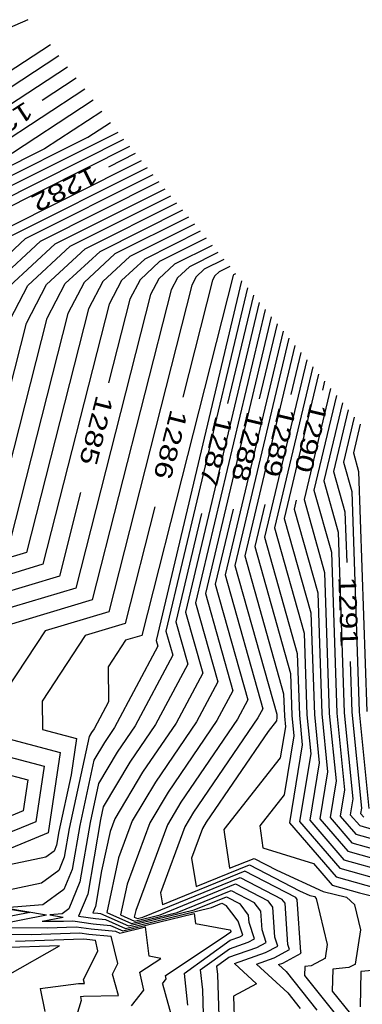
# Model space of a CAD drawing. Header units: feet. Extents: x -19835 to -19507, y 220308 to 220783.
# Tile 26 of 49: x -19565 to -19546, y 220362 to 220418. Entities that reach past the tile are written whole.
import ezdxf

# ---------------------------------------------------------------- set-up
doc = ezdxf.new("R2010")
doc.units = ezdxf.units.FT
doc.header["$LTSCALE"] = 25
doc.header["$MEASUREMENT"] = 0
for name, color, linetype in [('H1_HOEHENLINIEN', 86, 'CONTINUOUS'), ('H1_ZAEHLLIN_TXT', 3, 'CONTINUOUS'), ('H1_ZAEHLLINIEN', 11, 'CONTINUOUS')]:
    doc.layers.add(name, color=color, linetype=linetype)

msp = doc.modelspace()

# ---------------------------------------------------------------- linework, layer by layer
at = {"layer": 'H1_HOEHENLINIEN'}
for p, q in [((-19563.617, 220416.117), (-19566.562, 220414.188)), ((-19563.132, 220415.49), (-19574.26, 220408.201)), ((-19562.648, 220414.864), (-19573.827, 220407.541)), ((-19561.679, 220413.61), (-19568.893, 220408.884)), ((-19561.194, 220412.983), (-19566.427, 220409.555)), ((-19560.71, 220412.356), (-19563.96, 220410.227)), ((-19570.074, 220406.022), (-19559.795, 220411.184)), ((-19569.232, 220405.878), (-19559.463, 220410.783)), ((-19563.96, 220410.227), (-19571.758, 220406.311)), ((-19568.391, 220405.734), (-19559.131, 220410.383)), ((-19566.707, 220405.445), (-19558.467, 220409.582)), ((-19565.865, 220405.301), (-19558.135, 220409.182)), ((-19565.023, 220405.156), (-19557.803, 220408.782)), ((-19563.339, 220404.867), (-19557.139, 220407.981)), ((-19562.497, 220404.723), (-19556.806, 220407.58)), ((-19561.655, 220404.579), (-19556.474, 220407.18)), ((-19555.81, 220406.379), (-19559.971, 220404.29)), ((-19555.478, 220405.979), (-19559.129, 220404.146)), ((-19555.146, 220405.578), (-19558.287, 220404.001)), ((-19568.054, 220402.351), (-19565.023, 220405.156)), ((-19565.942, 220402.458), (-19563.339, 220404.867)), ((-19564.886, 220402.512), (-19562.497, 220404.723)), ((-19563.83, 220402.566), (-19561.655, 220404.579)), ((-19554.482, 220404.778), (-19556.603, 220403.713)), ((-19554.149, 220404.377), (-19555.761, 220403.568)), ((-19559.971, 220404.29), (-19561.718, 220402.673)), ((-19559.129, 220404.146), (-19560.662, 220402.727)), ((-19558.287, 220404.001), (-19559.605, 220402.781)), ((-19553.817, 220403.977), (-19554.919, 220403.424)), ((-19556.603, 220403.713), (-19557.493, 220402.888)), ((-19555.761, 220403.568), (-19556.437, 220402.942)), ((-19554.919, 220403.424), (-19555.381, 220402.996)), ((-19561.718, 220402.673), (-19562.636, 220400.922)), ((-19560.662, 220402.727), (-19561.467, 220401.19)), ((-19559.605, 220402.781), (-19560.299, 220401.459)), ((-19553.287, 220403.069), (-19558.457, 220382.718)), ((-19557.493, 220402.888), (-19557.962, 220401.995)), ((-19552.818, 220402.771), (-19557.647, 220382.432)), ((-19556.437, 220402.942), (-19556.793, 220402.264)), ((-19555.381, 220402.996), (-19555.624, 220402.532)), ((-19553.269, 220403.103), (-19553.287, 220403.069)), ((-19553.235, 220403.135), (-19553.269, 220403.103)), ((-19553.153, 220403.176), (-19553.235, 220403.135)), ((-19566.142, 220400.117), (-19564.886, 220402.512)), ((-19564.973, 220400.385), (-19563.83, 220402.566)), ((-19556.793, 220402.264), (-19561.248, 220384.729)), ((-19555.624, 220402.532), (-19560.318, 220384.058)), ((-19552.483, 220402.366), (-19557.089, 220382.963)), ((-19557.962, 220401.995), (-19562.178, 220385.399)), ((-19551.812, 220401.555), (-19555.974, 220384.025)), ((-19561.467, 220401.19), (-19564.968, 220387.41)), ((-19560.299, 220401.459), (-19564.038, 220386.74)), ((-19551.477, 220401.15), (-19555.416, 220384.556)), ((-19562.636, 220400.922), (-19565.899, 220388.08)), ((-19551.141, 220400.744), (-19554.858, 220385.087)), ((-19567.759, 220389.421), (-19564.973, 220400.385)), ((-19550.471, 220399.933), (-19553.743, 220386.149)), ((-19550.135, 220399.528), (-19553.185, 220386.68)), ((-19549.8, 220399.122), (-19552.628, 220387.211)), ((-19549.129, 220398.311), (-19551.512, 220388.273)), ((-19548.794, 220397.906), (-19550.955, 220388.804)), ((-19548.458, 220397.501), (-19550.397, 220389.335)), ((-19547.788, 220396.69), (-19549.282, 220390.397)), ((-19547.452, 220396.284), (-19548.724, 220390.928)), ((-19547.117, 220395.879), (-19548.166, 220391.459)), ((-19546.446, 220395.068), (-19547.051, 220392.521)), ((-19546.111, 220394.662), (-19546.493, 220393.052)), ((-19546.493, 220393.052), (-19546.197, 220391.997)), ((-19547.051, 220392.521), (-19546.582, 220390.853)), ((-19546.197, 220391.997), (-19545.735, 220378.418)), ((-19548.166, 220391.459), (-19547.353, 220388.564)), ((-19549.282, 220390.397), (-19548.124, 220386.276)), ((-19548.724, 220390.928), (-19547.739, 220387.42)), ((-19546.582, 220390.853), (-19546.159, 220378.394)), ((-19550.397, 220389.335), (-19548.895, 220383.987)), ((-19550.955, 220388.804), (-19549.281, 220382.843)), ((-19551.512, 220388.273), (-19549.666, 220381.699)), ((-19547.353, 220388.564), (-19547.006, 220378.346)), ((-19564.968, 220387.41), (-19575.298, 220384.302)), ((-19552.628, 220387.211), (-19550.437, 220379.411)), ((-19547.739, 220387.42), (-19547.429, 220378.322)), ((-19564.038, 220386.74), (-19573.023, 220384.037)), ((-19553.185, 220386.68), (-19550.823, 220378.266)), ((-19553.743, 220386.149), (-19551.615, 220378.573)), ((-19548.124, 220386.276), (-19547.853, 220378.299)), ((-19562.178, 220385.399), (-19568.473, 220383.505)), ((-19554.858, 220385.087), (-19553.312, 220379.581)), ((-19561.248, 220384.729), (-19566.197, 220383.24)), ((-19555.416, 220384.556), (-19554.16, 220380.085)), ((-19560.318, 220384.058), (-19563.922, 220382.974)), ((-19555.974, 220384.025), (-19555.009, 220380.589)), ((-19548.895, 220383.987), (-19548.7, 220378.251)), ((-19563.922, 220382.974), (-19567.499, 220377.541)), ((-19558.457, 220382.718), (-19559.372, 220382.443)), ((-19557.089, 220382.963), (-19556.705, 220381.597)), ((-19549.281, 220382.843), (-19549.124, 220378.227)), ((-19559.372, 220382.443), (-19560.361, 220380.94)), ((-19557.554, 220382.101), (-19559.988, 220377.517)), ((-19557.647, 220382.432), (-19557.554, 220382.101)), ((-19556.705, 220381.597), (-19558.831, 220377.595)), ((-19549.666, 220381.699), (-19549.547, 220378.203)), ((-19560.361, 220380.94), (-19560.335, 220378.966)), ((-19555.009, 220380.589), (-19556.517, 220377.75)), ((-19554.16, 220380.085), (-19555.359, 220377.828)), ((-19553.312, 220379.581), (-19554.202, 220377.905)), ((-19550.437, 220379.411), (-19550.395, 220378.156)), ((-19560.335, 220378.966), (-19561.146, 220377.44)), ((-19551.615, 220378.573), (-19551.887, 220378.061)), ((-19550.823, 220378.266), (-19550.818, 220378.132)), ((-19550.395, 220378.156), (-19550.335, 220377.556)), ((-19549.547, 220378.203), (-19549.381, 220376.534)), ((-19549.124, 220378.227), (-19548.905, 220376.023)), ((-19548.7, 220378.251), (-19548.428, 220375.512)), ((-19547.853, 220378.299), (-19547.474, 220374.489)), ((-19547.429, 220378.322), (-19546.998, 220373.978)), ((-19547.006, 220378.346), (-19546.521, 220373.467)), ((-19546.159, 220378.394), (-19545.615, 220372.925)), ((-19558.831, 220377.595), (-19559.846, 220376.106)), ((-19556.517, 220377.75), (-19558.406, 220374.978)), ((-19555.359, 220377.828), (-19557.686, 220374.413)), ((-19554.202, 220377.905), (-19556.966, 220373.849)), ((-19551.887, 220378.061), (-19555.526, 220372.721)), ((-19550.843, 220377.878), (-19551.307, 220377.291)), ((-19550.812, 220378.068), (-19550.843, 220377.878)), ((-19550.818, 220378.132), (-19550.812, 220378.068)), ((-19567.168, 220377.185), (-19563.058, 220376.103)), ((-19561.286, 220377.234), (-19561.43, 220376.992)), ((-19561.146, 220377.44), (-19561.286, 220377.234)), ((-19559.988, 220377.517), (-19560.566, 220376.67)), ((-19551.307, 220377.291), (-19554.806, 220372.156)), ((-19550.335, 220377.556), (-19550.626, 220375.788)), ((-19561.43, 220376.992), (-19562.551, 220371.797)), ((-19560.566, 220376.67), (-19561.162, 220375.671)), ((-19549.381, 220376.534), (-19550.107, 220372.127)), ((-19566.817, 220376.07), (-19563.975, 220375.323)), ((-19563.058, 220376.103), (-19563.745, 220371.55)), ((-19559.846, 220376.106), (-19560.894, 220374.349)), ((-19548.905, 220376.023), (-19549.534, 220372.202)), ((-19561.162, 220375.671), (-19561.961, 220371.968)), ((-19550.626, 220375.788), (-19553.823, 220371.746)), ((-19548.428, 220375.512), (-19548.961, 220372.277)), ((-19566.466, 220374.956), (-19564.893, 220374.542)), ((-19563.975, 220375.323), (-19564.45, 220372.175)), ((-19558.406, 220374.978), (-19559.982, 220372.336)), ((-19564.893, 220374.542), (-19565.156, 220372.799)), ((-19560.894, 220374.349), (-19561.371, 220372.14)), ((-19557.686, 220374.413), (-19558.991, 220372.228)), ((-19547.474, 220374.489), (-19547.814, 220372.426)), ((-19556.966, 220373.849), (-19557.999, 220372.119)), ((-19546.998, 220373.978), (-19547.241, 220372.501)), ((-19546.521, 220373.467), (-19546.667, 220372.576)), ((-19565.156, 220372.799), (-19566.634, 220372.193)), ((-19555.526, 220372.721), (-19556.015, 220371.901)), ((-19546.667, 220372.576), (-19546.135, 220371.958)), ((-19564.45, 220372.175), (-19567.12, 220371.079)), ((-19561.371, 220372.14), (-19561.95, 220368.782)), ((-19559.982, 220372.336), (-19560.246, 220371.619)), ((-19558.991, 220372.228), (-19559.762, 220370.131)), ((-19557.999, 220372.119), (-19559.277, 220368.643)), ((-19554.806, 220372.156), (-19555.023, 220371.792)), ((-19550.107, 220372.127), (-19547.475, 220369.07)), ((-19549.534, 220372.202), (-19547.251, 220369.552)), ((-19548.961, 220372.277), (-19547.028, 220370.033)), ((-19547.814, 220372.426), (-19546.582, 220370.996)), ((-19547.241, 220372.501), (-19546.359, 220371.477)), ((-19563.745, 220371.55), (-19567.607, 220369.965)), ((-19562.551, 220371.797), (-19562.831, 220370.17)), ((-19561.961, 220371.968), (-19562.391, 220369.476)), ((-19560.246, 220371.619), (-19560.721, 220369.411)), ((-19556.015, 220371.901), (-19557.392, 220368.157)), ((-19555.023, 220371.792), (-19555.635, 220370.128)), ((-19553.823, 220371.746), (-19553.78, 220371.457)), ((-19546.359, 220371.477), (-19545.204, 220371.149)), ((-19546.135, 220371.958), (-19545.439, 220371.761)), ((-19553.78, 220371.457), (-19553.486, 220369.547)), ((-19546.582, 220370.996), (-19544.969, 220370.538)), ((-19562.831, 220370.17), (-19563.134, 220369.429)), ((-19559.762, 220370.131), (-19560.426, 220367.038)), ((-19555.635, 220370.128), (-19555.387, 220368.515)), ((-19553.486, 220369.547), (-19552.107, 220370.11)), ((-19552.107, 220370.11), (-19550.813, 220369.438)), ((-19547.028, 220370.033), (-19544.499, 220369.315)), ((-19563.134, 220369.429), (-19564.118, 220368.713)), ((-19562.391, 220369.476), (-19562.853, 220368.34)), ((-19560.721, 220369.411), (-19561.068, 220367.395)), ((-19552.628, 220369.385), (-19557.288, 220367.482)), ((-19555.387, 220368.515), (-19552.368, 220369.748)), ((-19549.741, 220367.886), (-19552.628, 220369.385)), ((-19552.368, 220369.748), (-19549.533, 220368.276)), ((-19550.813, 220369.438), (-19548.2, 220368.24)), ((-19547.251, 220369.552), (-19544.264, 220368.704)), ((-19564.118, 220368.713), (-19568.496, 220367.772)), ((-19561.95, 220368.782), (-19562.573, 220367.251)), ((-19547.475, 220369.07), (-19544.029, 220368.092)), ((-19562.853, 220368.34), (-19564.043, 220367.476)), ((-19559.277, 220368.643), (-19559.65, 220366.906)), ((-19557.419, 220366.915), (-19553.148, 220368.659)), ((-19557.392, 220368.157), (-19557.288, 220367.482)), ((-19556.452, 220367.054), (-19553.408, 220368.297)), ((-19553.408, 220368.297), (-19552.101, 220367.618)), ((-19553.148, 220368.659), (-19551.314, 220367.707)), ((-19549.533, 220368.276), (-19548.961, 220368.013)), ((-19548.2, 220368.24), (-19546.881, 220367.916)), ((-19568.602, 220367.692), (-19564.777, 220367.044)), ((-19555.484, 220367.192), (-19553.668, 220367.934)), ((-19553.668, 220367.934), (-19552.888, 220367.529)), ((-19551.726, 220367.12), (-19552.101, 220367.618)), ((-19551.04, 220367.343), (-19551.314, 220367.707)), ((-19549.668, 220367.789), (-19549.741, 220367.886)), ((-19549.464, 220364.811), (-19549.668, 220367.789)), ((-19548.961, 220368.013), (-19548.672, 220367.943)), ((-19548.569, 220367.846), (-19548.672, 220367.943)), ((-19547.953, 220365.243), (-19548.569, 220367.846)), ((-19546.406, 220367.473), (-19546.881, 220367.916)), ((-19564.777, 220367.044), (-19568.089, 220366.402)), ((-19564.043, 220367.476), (-19566.175, 220367.314)), ((-19566.175, 220367.314), (-19563.834, 220366.917)), ((-19562.573, 220367.251), (-19562.959, 220366.971)), ((-19561.068, 220367.395), (-19561.214, 220367.036)), ((-19561.214, 220367.036), (-19560.942, 220367)), ((-19560.426, 220367.038), (-19559.034, 220366.425)), ((-19559.199, 220366.288), (-19555.484, 220367.192)), ((-19559.034, 220366.425), (-19556.452, 220367.054)), ((-19552.412, 220366.897), (-19552.888, 220367.529)), ((-19551.654, 220366.067), (-19551.726, 220367.12)), ((-19550.924, 220365.649), (-19551.04, 220367.343)), ((-19546.076, 220366.075), (-19546.406, 220367.473)), ((-19567.505, 220366.205), (-19563.834, 220366.917)), ((-19564.082, 220366.559), (-19562.892, 220366.79)), ((-19564.082, 220366.559), (-19562.873, 220366.549)), ((-19562.959, 220366.971), (-19563.651, 220366.919)), ((-19563.651, 220366.919), (-19562.892, 220366.79)), ((-19562.873, 220366.549), (-19562.347, 220366.568)), ((-19562.347, 220366.568), (-19561.192, 220366.412)), ((-19560.942, 220367), (-19560.78, 220366.984)), ((-19560.78, 220366.984), (-19559.199, 220366.288)), ((-19559.65, 220366.906), (-19558.868, 220366.562)), ((-19559.529, 220366.014), (-19555.486, 220366.998)), ((-19558.868, 220366.562), (-19557.419, 220366.915)), ((-19555.486, 220366.998), (-19555.416, 220366.429)), ((-19552.384, 220366.486), (-19552.412, 220366.897)), ((-19552.081, 220365.557), (-19552.384, 220366.486)), ((-19567.505, 220366.205), (-19563.777, 220366.174)), ((-19564.681, 220365.799), (-19561.962, 220365.895)), ((-19563.777, 220366.174), (-19562.154, 220366.231)), ((-19562.154, 220366.231), (-19561.316, 220366.118)), ((-19561.962, 220365.895), (-19561.441, 220365.825)), ((-19561.316, 220366.118), (-19559.943, 220365.986)), ((-19561.192, 220366.412), (-19560.222, 220366.319)), ((-19560.222, 220366.319), (-19559.529, 220366.014)), ((-19559.943, 220365.986), (-19559.694, 220365.877)), ((-19559.694, 220365.877), (-19558.243, 220366.23)), ((-19558.037, 220364.569), (-19558.243, 220366.23)), ((-19555.416, 220366.429), (-19553.472, 220366.075)), ((-19553.904, 220365.612), (-19553.428, 220365.954)), ((-19553.472, 220366.075), (-19553.411, 220365.995)), ((-19553.428, 220365.954), (-19553.408, 220365.961)), ((-19553.411, 220365.995), (-19553.401, 220365.965)), ((-19553.408, 220365.961), (-19553.401, 220365.965)), ((-19551.421, 220365.354), (-19551.654, 220366.067)), ((-19546.373, 220364.13), (-19546.076, 220366.075)), ((-19567.816, 220365.825), (-19564.681, 220365.799)), ((-19561.441, 220365.825), (-19560.18, 220365.703)), ((-19559.815, 220364.155), (-19560.18, 220365.703)), ((-19557.111, 220363.487), (-19553.904, 220365.612)), ((-19553.501, 220364.994), (-19552.433, 220365.37)), ((-19552.433, 220365.37), (-19552.081, 220365.557)), ((-19551.945, 220365.074), (-19551.421, 220365.354)), ((-19550.761, 220365.15), (-19550.924, 220365.649)), ((-19563.101, 220365.168), (-19566.49, 220365.049)), ((-19566.028, 220363.504), (-19563.101, 220365.168)), ((-19555.146, 220363.81), (-19553.501, 220364.994)), ((-19553.538, 220364.514), (-19551.945, 220365.074)), ((-19553.215, 220364.161), (-19551.458, 220364.778)), ((-19551.458, 220364.778), (-19550.761, 220365.15)), ((-19549.441, 220364.742), (-19549.464, 220364.811)), ((-19548.073, 220364.456), (-19547.953, 220365.243)), ((-19558.555, 220363.67), (-19557.379, 220364.449)), ((-19557.379, 220364.449), (-19558.037, 220364.569)), ((-19554.226, 220364.019), (-19553.538, 220364.514)), ((-19550.483, 220364.187), (-19549.441, 220364.742)), ((-19548.073, 220364.456), (-19548.879, 220364.026)), ((-19560.111, 220363.568), (-19559.815, 220364.155)), ((-19558.345, 220362.662), (-19558.555, 220363.67)), ((-19555.146, 220363.81), (-19555.023, 220362.675)), ((-19554.226, 220364.019), (-19554.175, 220363.544)), ((-19553.215, 220364.161), (-19551.965, 220363.01)), ((-19550.725, 220364.101), (-19550.483, 220364.187)), ((-19550.725, 220364.101), (-19550.297, 220363.707)), ((-19550.297, 220363.707), (-19548.551, 220361.515)), ((-19549.246, 220363.994), (-19549.259, 220363.489)), ((-19548.879, 220364.026), (-19549.246, 220363.994)), ((-19547.657, 220363.849), (-19547.689, 220362.601)), ((-19546.75, 220363.929), (-19547.657, 220363.849)), ((-19546.373, 220364.13), (-19546.75, 220363.929)), ((-19559.776, 220362.35), (-19560.111, 220363.568)), ((-19557.291, 220363.007), (-19557.071, 220363.292)), ((-19557.071, 220363.292), (-19557.111, 220363.487)), ((-19554.175, 220363.544), (-19554.037, 220359.096)), ((-19549.259, 220363.489), (-19547.607, 220361.414)), ((-19559.041, 220361.76), (-19558.345, 220362.662)), ((-19557.291, 220363.007), (-19556.73, 220361.03)), ((-19555.023, 220362.675), (-19554.931, 220359.705)), ((-19551.965, 220363.01), (-19553.261, 220362.321)), ((-19547.689, 220362.601), (-19546.662, 220361.312)), ((-19561.87, 220362.067), (-19562.407, 220360.358)), ((-19561.916, 220362.289), (-19561.755, 220362.31)), ((-19561.916, 220362.289), (-19561.87, 220362.067)), ((-19561.755, 220362.31), (-19559.776, 220362.35)), ((-19553.261, 220362.321), (-19553.142, 220358.487))]:
    msp.add_line(p, q, dxfattribs=at)
at = {"layer": 'H1_ZAEHLLINIEN'}
for p, q in [((-19564.89, 220417.54), (-19566.354, 220416.9)), ((-19562.163, 220414.237), (-19564.085, 220412.978)), ((-19561.494, 220410.898), (-19560.225, 220411.729)), ((-19570.916, 220406.167), (-19561.494, 220410.898)), ((-19560.314, 220409.222), (-19558.799, 220409.983)), ((-19564.181, 220405.012), (-19557.471, 220408.381)), ((-19560.813, 220404.434), (-19556.142, 220406.78)), ((-19566.998, 220402.405), (-19564.181, 220405.012)), ((-19554.814, 220405.178), (-19557.445, 220403.857)), ((-19562.774, 220402.62), (-19560.813, 220404.434)), ((-19557.445, 220403.857), (-19558.549, 220402.835)), ((-19554.077, 220403.279), (-19554.325, 220403.05)), ((-19553.485, 220403.576), (-19554.077, 220403.279)), ((-19558.549, 220402.835), (-19559.13, 220401.727)), ((-19554.456, 220402.801), (-19556.134, 220396.196)), ((-19554.325, 220403.05), (-19554.456, 220402.801)), ((-19563.805, 220400.653), (-19562.774, 220402.62)), ((-19559.13, 220401.727), (-19560.331, 220397)), ((-19552.148, 220401.961), (-19553.6, 220395.841)), ((-19566.829, 220388.751), (-19563.805, 220400.653)), ((-19550.806, 220400.339), (-19551.814, 220396.092)), ((-19549.465, 220398.717), (-19550.028, 220396.343)), ((-19548.123, 220397.095), (-19548.242, 220396.594)), ((-19546.782, 220395.473), (-19547.609, 220391.99)), ((-19547.609, 220391.99), (-19546.968, 220389.709)), ((-19561.907, 220390.797), (-19563.108, 220386.069)), ((-19557.71, 220389.993), (-19559.388, 220383.388)), ((-19553.292, 220389.865), (-19554.301, 220385.618)), ((-19551.506, 220390.116), (-19552.07, 220387.742)), ((-19549.72, 220390.367), (-19549.839, 220389.866)), ((-19549.839, 220389.866), (-19548.51, 220385.132)), ((-19555.078, 220389.614), (-19556.531, 220383.494)), ((-19546.968, 220389.709), (-19546.87, 220386.838)), ((-19552.07, 220387.742), (-19550.052, 220380.555)), ((-19563.108, 220386.069), (-19570.748, 220383.771)), ((-19554.301, 220385.618), (-19552.464, 220379.077)), ((-19548.51, 220385.132), (-19548.277, 220378.275)), ((-19559.388, 220383.388), (-19561.647, 220382.708)), ((-19556.531, 220383.494), (-19555.857, 220381.093)), ((-19561.647, 220382.708), (-19564.091, 220378.996)), ((-19555.857, 220381.093), (-19557.674, 220377.673)), ((-19546.68, 220381.241), (-19546.582, 220378.37)), ((-19550.052, 220380.555), (-19549.971, 220378.179)), ((-19564.091, 220378.996), (-19564.07, 220377.392)), ((-19552.464, 220379.077), (-19553.045, 220377.983)), ((-19549.971, 220378.179), (-19549.858, 220377.045)), ((-19548.277, 220378.275), (-19547.951, 220375.001)), ((-19546.582, 220378.37), (-19546.044, 220372.956)), ((-19557.674, 220377.673), (-19559.126, 220375.542)), ((-19553.045, 220377.983), (-19556.246, 220373.285)), ((-19564.07, 220377.392), (-19562.14, 220376.884)), ((-19549.858, 220377.045), (-19550.41, 220373.698)), ((-19562.14, 220376.884), (-19562.451, 220374.826)), ((-19559.126, 220375.542), (-19560.627, 220373.027)), ((-19562.451, 220374.826), (-19563.141, 220371.626)), ((-19547.951, 220375.001), (-19548.387, 220372.352)), ((-19550.41, 220373.698), (-19551.79, 220371.952)), ((-19556.246, 220373.285), (-19557.007, 220372.01)), ((-19560.627, 220373.027), (-19560.781, 220372.311)), ((-19546.044, 220372.956), (-19546.094, 220372.651)), ((-19546.094, 220372.651), (-19545.912, 220372.44)), ((-19560.781, 220372.311), (-19561.509, 220368.089)), ((-19548.387, 220372.352), (-19546.805, 220370.514)), ((-19563.141, 220371.626), (-19563.272, 220370.864)), ((-19557.007, 220372.01), (-19558.793, 220367.155)), ((-19551.79, 220371.952), (-19551.603, 220370.71)), ((-19563.414, 220370.517), (-19563.874, 220370.182)), ((-19563.272, 220370.864), (-19563.414, 220370.517)), ((-19551.603, 220370.71), (-19548.75, 220369.81)), ((-19546.805, 220370.514), (-19544.734, 220369.926)), ((-19563.874, 220370.182), (-19565.924, 220369.742)), ((-19548.75, 220369.81), (-19547.698, 220368.589)), ((-19558.386, 220366.777), (-19552.888, 220369.022)), ((-19552.888, 220369.022), (-19550.528, 220367.797)), ((-19547.698, 220368.589), (-19546.15, 220368.15)), ((-19546.15, 220368.15), (-19545.09, 220367.889)), ((-19561.509, 220368.089), (-19562.02, 220366.834)), ((-19554.517, 220367.331), (-19553.928, 220367.571)), ((-19553.928, 220367.571), (-19553.675, 220367.44)), ((-19550.354, 220367.566), (-19550.528, 220367.797)), ((-19550.194, 220365.23), (-19550.354, 220367.566)), ((-19559.364, 220366.151), (-19554.517, 220367.331)), ((-19558.793, 220367.155), (-19558.874, 220366.775)), ((-19553.366, 220367.03), (-19553.675, 220367.44)), ((-19552.999, 220366.553), (-19553.366, 220367.03)), ((-19562.02, 220366.834), (-19561.067, 220366.706)), ((-19561.067, 220366.706), (-19560.501, 220366.651)), ((-19560.501, 220366.651), (-19559.364, 220366.151)), ((-19558.874, 220366.775), (-19558.703, 220366.7)), ((-19558.703, 220366.7), (-19558.386, 220366.777)), ((-19552.741, 220365.761), (-19552.999, 220366.553)), ((-19565.585, 220365.424), (-19561.769, 220365.558)), ((-19561.769, 220365.558), (-19561.566, 220365.531)), ((-19561.566, 220365.531), (-19561.074, 220365.484)), ((-19560.932, 220364.88), (-19561.074, 220365.484)), ((-19556.066, 220363.602), (-19553.465, 220365.474)), ((-19553.465, 220365.474), (-19552.92, 220365.665)), ((-19552.92, 220365.665), (-19552.741, 220365.761)), ((-19561.755, 220363.242), (-19560.932, 220364.88)), ((-19550.97, 220364.482), (-19550.101, 220364.946)), ((-19550.101, 220364.946), (-19550.194, 220365.23)), ((-19551.97, 220364.131), (-19550.97, 220364.482)), ((-19551.97, 220364.131), (-19550.202, 220362.504)), ((-19546.068, 220363.704), (-19546.119, 220361.714)), ((-19544.752, 220363.821), (-19546.068, 220363.704)), ((-19561.699, 220363.039), (-19561.755, 220363.242)), ((-19556.066, 220363.602), (-19555.872, 220361.806)), ((-19564.201, 220362.756), (-19562.029, 220363.032)), ((-19564.201, 220362.756), (-19563.932, 220361.449)), ((-19562.029, 220363.032), (-19561.699, 220363.039)), ((-19550.202, 220362.504), (-19549.495, 220361.617))]:
    msp.add_line(p, q, dxfattribs=at)

# ---------------------------------------------------------------- texts
at = {"layer": 'H1_ZAEHLLIN_TXT', "width": 1.333333}
for s, rotation, p in [('1280', 213.2, (-19565.028, 220412.958)), ('1282', 206.7, (-19561.253, 220409.31)), ('1285', 255.7, (-19561.013, 220396.347)), ('1289', 256.6, (-19550.699, 220395.68)), ('1290', 256.6, (-19548.913, 220395.931)), ('1286', 255.7, (-19556.815, 220395.544)), ('1287', 256.6, (-19554.272, 220395.178)), ('1288', 256.6, (-19552.485, 220395.429)), ('1291', 271.9, (-19547.343, 220386.021))]:
    msp.add_text(s, height=1, rotation=rotation, dxfattribs=at).set_placement(p)

doc.saveas('drawing.dxf')
